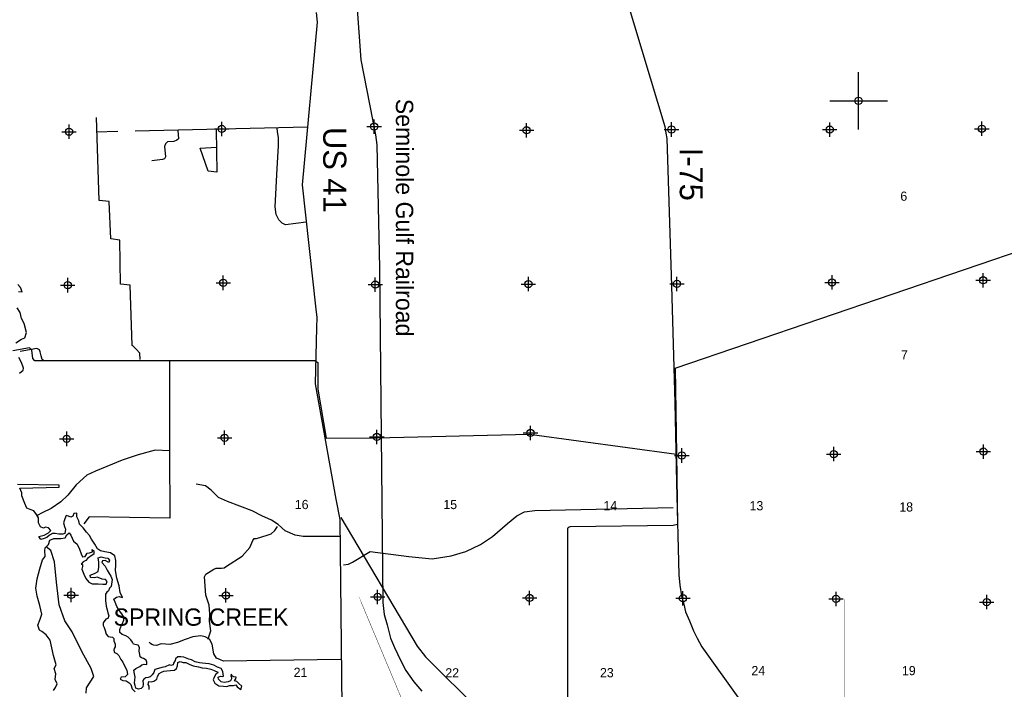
# Model space of a CAD drawing. Extents: x 192051 to 352051, y 710978 to 817615.
# Tile 3 of 9: x 224325 to 258478, y 739493 to 762744. Entities that reach past the tile are written whole.
import ezdxf
from ezdxf.enums import TextEntityAlignment as Align

# ---------------------------------------------------------------- set-up
doc = ezdxf.new("R2010")
doc.units = 0
doc.header["$LTSCALE"] = 1200
doc.header["$PDMODE"] = 34
doc.header["$PDSIZE"] = 250
doc.linetypes.add('DIVIDE', pattern=[0])
doc.layers.get('0').update_dxf_attribs({"linetype": 'CONTINUOUS'})
for name, color, linetype in [('MAJROADS', 9, 'CONTINUOUS'), ('MINROADS', 8, 'CONTINUOUS'), ('POWERLINES', 11, 'DIVIDE'), ('RR', 13, 'CONTINUOUS'), ('SEC', 2, 'CONTINUOUS'), ('TEXT', 7, 'CONTINUOUS'), ('WATER', 4, 'CONTINUOUS'), ('WSHEDS', 3, 'CONTINUOUS')]:
    doc.layers.add(name, color=color, linetype=linetype)

# ---------------------------------------------------------------- blocks, each defined once
blk = doc.blocks.new('TICK')
at = {"color": 0}
for points in [[(500, 0), (500, 1000)], [(0, 500), (1000, 500)]]:
    blk.add_lwpolyline(points, dxfattribs=at)
blk.add_point((500, 500), dxfattribs=at)

msp = doc.modelspace()

# ---------------------------------------------------------------- linework, layer by layer
at = {"layer": 'MAJROADS', "color": 0}
for points in [[(245392.27147, 763377.081957), (246702.649404, 759036.783544), (246737.541815, 758804.835028), (246773.341017, 758620.872786), (246931.967441, 753505.512062), (247047.329864, 749449.22589), (247103.672011, 746657.417492), (247183.049238, 743468.054683), (247228.596964, 743107.168397), (247284.927008, 742739.532438), (247364.635271, 742454.369685), (247422.902552, 742189.249859), (247560.96723, 741874.618699), (247693.968817, 741522.989672), (247822.364058, 741274.000431), (247986.850374, 740971.961823), (250771.38305, 737063.796179)], [(234606.347614, 762992.176302), (234645.887588, 762659.769194), (234117.915676, 757005.343832), (234601.481059, 752688.990876), (234626.535812, 752398.314986), (234624.385788, 752053.603851), (234572.14506, 750097.36109), (235288.531231, 746092.994656), (235434.609936, 745394.184776), (235513.406499, 737786.337236), (235510.04544, 735414.595896), (235508.394407, 733826.150615), (235596.838522, 732502.203545), (235806.23523, 729727.14065), (236093.155658, 726551.311704), (236155.150315, 725675.16895), (236279.237515, 721618.717906), (236298.072395, 721269.571062)], [(234589.618058, 750906.542957), (225172.121172, 750901.218667), (225103.188528, 750948.342717), (225066.276445, 751073.412712), (225036.072817, 751207.083831), (225013.481085, 751281.697833), (224916.192915, 751329.357715), (224344.634224, 751220.149874)], [(235464.11956, 745454.722385), (238107.187603, 740988.462873), (238401.267826, 740616.334175), (238797.699309, 740233.543462), (244368.641878, 734710.430518), (244590.993344, 734468.393688), (244723.173924, 734188.785291), (244806.712094, 733990.829092), (244858.765534, 733743.282473), (244840.40249, 733464.33691), (244911.816689, 726735.964068), (241550.72404, 721263.812311), (241547.199963, 721257.93709)]]:
    msp.add_lwpolyline(points, dxfattribs=at)
at = {"layer": 'MINROADS', "color": 0}
for points in [[(228509.731822, 750949.726655), (228487.760165, 751165.19078), (228368.524939, 751302.515967), (228245.290525, 751418.429355), (228221.579621, 751435.21572), (228158.642966, 753523.501119), (227822.842552, 753557.669513), (227803.265484, 755093.262573), (227486.659452, 755129.811755), (227427.308339, 756434.200932), (227082.964987, 756468.260413), (226990.677836, 759350.793969)], [(234304.728161, 759006.051121), (228331.926077, 758872.757518)], [(229812.487437, 758896.228188), (229828.340094, 758605.107216), (229778.57518, 758556.330386), (229677.287266, 758517.456051), (229447.1448, 758498.645492), (229385.46052, 758431.216435), (229347.003302, 758340.0898), (229383.242747, 757976.023904), (229342.674555, 757908.383115), (229281.460791, 757887.878698), (228912.584802, 757839.955145)], [(231144.742056, 758935.530463), (231163.667241, 757453.680894), (230865.978089, 757484.823454), (230585.319749, 758278.397307), (231152.581962, 758321.662698)], [(234262.378246, 755715.856493), (233541.07876, 755625.408656), (233426.607434, 755675.832292), (233308.149419, 755796.689939), (233223.150322, 755978.220257), (233185.969845, 756248.436874), (233253.295834, 757580.555548), (233305.731859, 758363.750041), (233301.469207, 758640.675993), (233263.794688, 758861.621738), (233260.13736, 758964.902997)], [(227734.218421, 758859.418618), (226977.415795, 758842.529234)], [(229527.030371, 750903.680765), (224849.137455, 750898.786069), (224775.433357, 750983.289688), (224744.020231, 751269.124136), (224659.746374, 751344.948676), (224082.105925, 751247.868991)], [(234593.226894, 750886.80618), (234574.184827, 750898.106704), (229527.030371, 750903.680765), (229527.030371, 747769.612243), (229533.482345, 745435.728926), (226740.659854, 745482.595507), (226555.18355, 745238.076161)], [(234593.226894, 750886.80618), (234574.184827, 750898.106704), (229527.030371, 750903.680765), (229527.030371, 747769.612243), (229533.482345, 745435.728926), (226740.659854, 745482.595507), (226555.18355, 745238.076161)], [(235429.407161, 744797.490553), (234160.617537, 744794.131415), (233882.264128, 744846.120845), (233532.178985, 744995.45553), (233290.172224, 745212.38662), (233059.579297, 745371.78902), (232722.363018, 745517.015605), (232386.901278, 745692.1697), (231532.576918, 746018.778921), (231216.854124, 746153.599116), (230970.058559, 746411.054704), (230771.692246, 746555.915386), (230446.270994, 746613.713)], [(235553.044776, 743812.197109), (235732.146958, 743837.977356), (235863.71842, 743905.873271), (236480.533892, 744281.142998), (237828.578808, 744099.673455), (238636.948325, 744026.672067), (239287.122059, 744131.084715), (239802.227188, 744274.360941), (240305.346692, 744520.016278), (240722.57394, 744800.889974), (241250.816857, 745254.065519), (241570.072603, 745512.329373), (241839.541044, 745654.610092), (242195.609674, 745706.143357), (246996.196123, 745810.067016)], [(230858.68482, 741240.317428), (230900.065327, 741345.512979), (230959.714458, 741525.70429), (230904.127549, 741864.632588), (230922.244739, 742119.057268), (230899.292867, 742411.407832), (230832.552472, 742619.892961), (230781.579063, 742764.496655), (230730.777602, 743398.265218), (230780.918872, 743486.483807), (231056.304409, 743667.28943), (231141.352592, 743698.278839), (231324.998525, 743702.756198), (231412.481953, 743710.279757), (231501.502094, 743764.816702), (232043.893599, 744113.504628), (232307.021229, 744418.046708), (232414.948178, 744665.072034), (232452.60178, 744727.49844), (232542.275398, 744730.777758), (232906.070121, 744846.491969), (233042.185333, 744893.084997), (233173.185002, 745005.831335), (233271.76746, 745148.069533)], [(235451.74584, 740532.020461), (231396.040602, 740476.04266), (231295.11652, 740517.477624), (231146.933998, 740579.670912), (231061.76161, 740725.974688), (231001.903232, 741064.848531), (230907.888396, 741234.536473), (230757.352315, 741313.788409), (230607.30634, 741354.597124), (230330.069287, 741319.021443), (230068.490307, 741228.107264), (229794.314746, 741119.94384), (229534.599218, 741050.414233), (229237.405394, 741072.258328), (229071.471584, 741018.876903), (228981.716281, 741022.004788), (228906.61161, 741048.816349), (228857.081295, 741080.226117), (228813.740358, 741128.803445)]]:
    msp.add_lwpolyline(points, dxfattribs=at)
at = {"layer": 'POWERLINES', "color": 0}
for points in [[(252702.36512, 726077.829294, 15, 15, 0), (252759.888779, 731986.66065, 15, 15, 0), (252689.241305, 736977.029881, 15, 15, 0), (252949.249586, 737321.525986, 15, 15, 0), (252949.249586, 742616.347748, 0, 0, 0), (252796.925864, 764224.988516, 0, 0, 0), (252716.270854, 774794.570357, 0, 0, 0), (252660.18675, 789775.632258, 0, 0, 0)], [(239425.986226, 724873.733383, 15, 15, 0), (239425.986226, 734742.72657, 15, 15, 0), (236121.248925, 742633.32744, 0, 0, 0), (235542.396251, 744234.902409, 0, 0, 0), (233961.524546, 745484.134916, 0, 0, 0), (233985.307182, 748445.498388, 0, 0, 0), (231160.584913, 755912.750375, 0, 0, 0), (225939.751768, 769747.473067, 0, 0, 0), (225909.212512, 770063.665826, 0, 0, 0), (223140.166768, 777473.523545, 0, 0, 0), (223171.705283, 778929.166861, 0, 0, 0), (223033.81479, 779468.47188, 0, 0, 0), (222984.937667, 779973.438038, 0, 0, 0), (222984.84282, 780277.387367, 0, 0, 0), (223091.41927, 780313.467247, 0, 0, 0), (222978.983618, 781907.956524, 0, 0, 0), (222982.827015, 783401.71954, 0, 0, 0), (223048.341014, 789076.065427, 0, 0, 0)]]:
    msp.add_lwpolyline(points, format="xyseb", dxfattribs=at)
at = {"layer": 'RR', "color": 0}
msp.add_lwpolyline([(235964.278876, 764079.571096), (236154.363481, 761345.627192), (236661.936508, 758746.222358), (236718.402213, 758393.747348), (236803.146196, 754111.328167), (236919.830816, 742505.810192), (236968.349208, 742093.235247), (237076.907, 741728.79819), (237181.566803, 741264.204666), (237326.136128, 740939.867382), (237530.917808, 740503.424556), (237723.594752, 740147.090473), (238000.438412, 739754.79242), (238269.200718, 739426.583092)], dxfattribs=at)
msp.add_lwpolyline([(235964.278876, 764079.571096), (236154.363481, 761345.627192), (236661.936508, 758746.222358), (236718.402213, 758393.747348), (236803.146196, 754111.328167), (236919.830816, 742505.810192), (236968.349208, 742093.235247), (237076.907, 741728.79819), (237181.566803, 741264.204666), (237326.136128, 740939.867382), (237530.917808, 740503.424556), (237723.594752, 740147.090473), (238000.438412, 739754.79242), (238269.200718, 739426.583092)], dxfattribs=at)
at = {"layer": 'SEC', "color": 0}
for p in [(236620.680492, 759032.181147), (226037.667369, 758854.937892), (231333.408467, 758951.915076), (241906.817363, 758902.99073), (246935.121815, 758931.005098), (252421.45463, 758926.11873), (257698.573966, 758955.881416), (225992.032517, 753526.455662), (231388.221916, 753606.131452), (236657.965517, 753544.057924), (241970.054478, 753565.53996), (247123.567817, 753569.256419), (252501.335072, 753623.596844), (257745.18004, 753695.422175), (242042.577976, 748395.608973), (225954.730517, 748189.549766), (231434.47548, 748226.880197), (236713.096809, 748256.922117), (257754.525155, 747748.324824), (247292.008654, 747612.912562), (252560.843766, 747659.472813), (226109.674425, 742767.816933), (231480.229577, 742755.468087), (236741.640325, 742701.818224), (242011.520145, 742664.879474), (247331.88848, 742654.030492), (252642.236363, 742633.354662), (257868.321486, 742521.002483)]:
    msp.add_point(p, dxfattribs=at)
at = {"layer": 'WATER', "color": 0}
for points in [[(224282.060176, 753303.263383), (224407.640192, 753294.037652), (224350.029684, 753445.198312), (224258.57608, 753546.330953)], [(224186.289736, 751528.164951), (224388.158375, 751652.441707), (224505.759256, 751701.90309), (224557.260524, 751885.830239), (224483.975065, 752196.244019), (224384.655654, 752372.815331), (224344.193347, 752582.493114), (224236.384831, 752742.369533)], [(224321.538377, 750471.853566), (224447.911681, 750579.888737), (224456.740768, 750646.838302), (224391.037798, 750839.934518), (224300.094166, 751016.449167)], [(228817.901597, 739491.169003), (228818.653131, 739600.041764), (228777.183665, 739658.954609), (228803.059682, 739767.653939), (228886.750149, 739758.701008), (228978.988875, 739774.81475), (229079.94929, 739841.119648), (229105.709687, 739933.069322), (229165.085015, 740041.537411), (229240.805327, 740091.266084), (229324.784845, 740124.187292), (229433.715416, 740131.810586), (229559.453453, 740147.693087), (229693.508507, 740155.14295), (229769.344439, 740221.621279), (229803.421853, 740305.138315), (229812.606025, 740422.328093), (229896.643354, 740463.624128), (229996.910046, 740429.431094), (230088.97534, 740420.420353), (230205.818256, 740360.987214), (230347.843466, 740309.755472), (230523.483607, 740275.042145), (230648.874782, 740240.675679), (230799.563871, 740231.260266), (230958.396547, 740188.287732), (231075.355083, 740145.604249), (231192.25581, 740094.545938), (231191.966758, 740052.671799), (231124.736895, 740019.634971), (231065.419377, 739919.54171), (231039.658981, 739827.592036), (231097.47343, 739709.939775), (231230.834761, 739616.891705), (231389.840867, 739599.043654), (231507.030645, 739589.859482), (231607.81763, 739631.039897), (231741.814873, 739630.114932), (231825.678771, 739646.286484), (231867.090427, 739578.998811), (231993.211879, 739482.791958), (232026.385585, 739603.024898), (231926.523566, 739695.841727), (231851.612599, 739763.360642), (231776.41258, 739789.005418), (231818.749201, 739855.714988), (231835.903529, 739914.223161), (231752.270872, 739931.55092), (231702.137526, 739948.647437), (231660.783681, 740024.309939), (231651.88856, 739948.994299), (231676.723992, 739906.94673), (231668.002302, 739856.755573), (231634.040509, 739789.988193), (231558.378007, 739748.634347), (231415.832505, 739724.492639), (231315.508003, 739750.310846), (231215.645984, 739843.127675), (231207.791449, 739918.558935), (231291.770967, 739951.480143), (231350.279141, 739934.325815), (231392.2689, 739950.786419), (231384.472176, 740034.592506), (231368.242813, 740110.081577), (231318.68757, 740210.926371), (231185.037188, 740262.100303), (231059.877255, 740329.966079), (230901.044579, 740372.938614), (230767.162956, 740390.613234), (230557.965694, 740417.182975), (230415.767053, 740443.290234), (230282.290102, 740519.588648), (230190.340428, 740545.349045), (230023.248545, 740605.129045), (229914.491405, 740622.630235), (229805.618645, 740623.381769), (229729.782713, 740556.90344), (229721.003213, 740498.337456), (229661.743505, 740406.619023), (229652.906195, 740339.678211), (229568.984487, 740315.131831), (229527.283779, 740340.545366), (229367.699569, 740274.64514), (229258.653378, 740250.272191), (229141.174548, 740217.582224), (229015.263081, 740176.57524), (228972.695218, 740076.366359), (228921.868149, 739992.964943), (228854.407044, 739926.428804), (228778.860164, 739901.824614), (228695.054076, 739894.027889), (228627.708592, 739844.241405), (228602.237247, 739794.16587), (228609.802731, 739676.860471), (228600.79199, 739584.795176), (228541.705713, 739518.201226), (228449.409177, 739493.712657), (228357.575123, 739536.222709), (228333.086554, 739628.519245), (228308.540174, 739712.440953), (228317.666535, 739821.255903), (228335.052104, 739913.263388), (228302.362138, 740030.742217), (228286.479637, 740156.480254), (228353.882931, 740214.641566), (228404.305328, 740239.419187), (228488.342657, 740280.715223), (228564.178589, 740347.193552), (228648.100297, 740371.739932), (228740.107782, 740354.354363), (228740.685885, 740438.10264), (228707.649057, 740505.332503), (228624.305451, 740564.534401), (228549.047622, 740581.804349), (228507.462535, 740623.967539), (228491.290983, 740707.831437), (228466.918034, 740816.877629), (228484.534844, 740942.384424), (228434.863981, 741026.479563), (228317.789823, 741052.413391), (228275.973495, 741061.07727), (228242.936666, 741128.307133), (228184.890975, 741212.460083), (228093.403784, 741305.219101), (228001.62754, 741356.103981), (227876.294176, 741398.845274), (227801.383209, 741466.364189), (227793.759915, 741575.29476), (227836.269967, 741667.128814), (227878.780019, 741758.962867), (227938.328778, 741892.555439), (227922.446277, 742018.293475), (227872.833224, 742110.763442), (227822.98893, 742169.734098), (227748.367015, 742279.127152), (227690.379134, 742371.654929), (227641.112943, 742514.373862), (227591.61551, 742623.593485), (227684.201098, 742689.956193), (227776.497634, 742714.444763), (227893.513981, 742680.136108), (227813.155637, 742859.429497), (227781.182436, 743085.802174), (227699.237881, 743354.393724), (227650.739776, 743614.382842), (227660.475478, 743815.344865), (227661.49542, 743966.10888), (227629.125575, 744133.851106), (227470.609079, 744227.061277), (227278.192825, 744261.867651), (227127.655464, 744296.390708), (227027.656092, 744372.452677), (226928.223354, 744532.272432), (226812.152386, 744708.957071), (226745.996109, 744835.047058), (226637.904275, 744953.044584), (226530.039096, 745104.545224), (226405.195705, 745222.656076), (226372.485879, 745340.143631), (226306.442929, 745482.985175), (226307.29288, 745608.621854), (226198.294432, 745592.606922), (226164.224682, 745509.07579), (226096.9918, 745476.025983), (226013.460667, 745510.095732), (225938.191987, 745527.35726), (225887.144027, 745410.43634), (225844.358518, 745276.7072), (225877.011681, 745150.843867), (225909.834834, 745050.107869), (225892.119998, 744907.83296), (225816.511336, 744874.839817), (225682.498878, 744875.746432), (225557.03219, 744901.72372), (225464.898625, 744902.347018), (225363.992637, 744844.396529), (225271.292438, 744761.262041), (225178.932219, 744728.382224), (225053.068886, 744695.729062), (224986.742619, 744796.691713), (225179.725508, 744845.643125), (225322.680379, 744928.437632), (225406.948136, 745003.253005), (225323.870311, 745104.328983), (225223.474295, 745121.760502), (225156.241412, 745088.710695), (225047.696271, 745139.701992), (224973.220879, 745274.224421), (224974.354148, 745441.739993), (224908.141207, 745559.454202), (224816.857595, 745685.714179), (224691.560896, 745736.818802), (224574.639976, 745787.866763), (224508.710353, 745947.459864), (224401.638462, 746216.221405), (224402.318423, 746316.730748), (224328.013021, 746476.380513), (225696.343772, 746506.932779), (225696.343772, 746582.773704), (224245.105187, 746602.583827)], [(225503.39272, 739449.205168), (225571.135574, 739557.636982), (225630.615976, 739682.877017), (225556.253911, 739834.151003), (225582.74117, 740034.9997), (225525.300652, 740211.287695), (225584.837718, 740344.903508), (225494.914028, 740672.182173), (225381.222926, 741200.649514), (225248.457064, 741385.823259), (225098.429674, 741495.728323), (225006.63609, 741546.606293), (224957.571351, 741722.837624), (225034.313281, 741923.34634), (225094.133664, 742098.841047), (225029.223983, 742409.198163), (224930.867851, 742728.157712), (224890.858852, 743004.841724), (224934.94762, 743331.213772), (225029.404387, 743673.997398), (225115.315385, 743991.71035), (225208.242238, 744108.347953), (225192.850604, 744309.479967), (225210.225459, 744401.500205), (225319.903869, 744518.02448), (225371.178483, 744668.448515), (225513.963364, 744726.115686), (225748.485165, 744724.529109), (225899.419171, 744748.636503), (225958.786246, 744857.124981), (226043.054003, 744931.940354), (226101.117819, 744847.785923), (226191.834797, 744637.76816), (226316.734851, 744528.033086), (226399.359368, 744359.950879), (226456.85655, 744192.038662), (226506.43126, 744091.189338), (226598.678151, 744107.317597), (226666.421005, 744215.749412), (226750.292118, 744231.934334), (226851.028116, 744264.757487), (226834.843193, 744348.6286), (226893.133663, 744297.977284), (226892.397038, 744189.092162), (226808.185944, 744122.652568), (226681.98263, 744039.744734), (226614.46643, 743964.816034), (226521.992884, 743915.18466), (226454.476684, 743840.25596), (226504.674692, 743831.540201), (226504.164721, 743756.158194), (226478.414087, 743664.194619), (226552.662826, 743496.169076), (226618.592449, 743336.575974), (226726.684283, 743218.578449), (226843.491876, 743150.778931), (227044.567226, 743157.794787), (227203.650356, 743148.342403), (227320.911257, 743147.549114), (227355.037669, 743239.456025), (227305.236305, 743306.802235), (227188.032068, 743315.971302), (227104.557599, 743358.41683), (227012.650688, 743392.543242), (226920.347133, 743368.039204), (226786.391339, 743377.321598), (226770.149753, 743452.816933), (226921.310412, 743510.427441), (227047.457062, 743584.959496), (227073.60434, 743735.553521), (227074.73761, 743903.069093), (227050.686879, 744062.378877), (227151.422877, 744095.20203), (227293.584459, 744060.735637), (227377.228918, 744043.417445), (227435.406061, 743976.014572), (227418.144533, 743900.745892), (227292.961161, 743968.602072), (227192.338491, 743952.530477), (227175.246953, 743902.389132), (227291.601238, 743767.583386), (227357.644188, 743624.741841), (227432.289571, 743515.346748), (227490.296723, 743422.816539), (227531.382328, 743305.272321), (227502.556352, 743068.095268), (227443.527885, 743009.876146), (227401.017833, 742918.042093), (227350.422005, 742868.139988), (227299.710556, 742801.488228), (227298.843401, 742675.865812), (227298.091867, 742566.993052), (227314.26342, 742483.129154), (227330.319351, 742382.5156), (227354.51887, 742248.344925), (227387.324457, 742147.615751), (227420.130044, 742046.886577), (227385.93701, 741946.619886), (227318.822767, 741930.332713), (227217.45768, 741805.40402), (227225.196594, 741713.223105), (227249.800784, 741637.676224), (227290.981199, 741536.88924), (227323.613356, 741411.035583), (227398.408702, 741326.767013), (227465.349514, 741317.929702), (227549.039981, 741308.976771), (227590.567258, 741258.438753), (227589.989154, 741174.690476), (227639.486587, 741065.470854), (227638.850673, 740973.347749), (227604.88888, 740906.580368), (227587.792363, 740856.447022), (227612.338743, 740772.525314), (227695.855779, 740738.4479), (227762.334108, 740662.611968), (227836.782593, 740528.094431), (227903.145301, 740435.508844), (227977.478165, 740284.241651), (228043.609632, 740158.156753), (228059.318702, 740007.294233), (227983.42496, 739932.441076), (227840.937268, 739916.674196), (227806.917664, 739841.531988), (227898.751718, 739799.021936), (228015.941496, 739789.837763), (228124.351774, 739722.087608), (228182.570896, 739663.059141), (228223.404449, 739512.02319), (228331.525675, 739402.398896)]]:
    msp.add_lwpolyline(points, dxfattribs=at)
at = {"layer": 'WSHEDS', "color": 0}
for points in [[(247060.785319, 750641.68985), (259604.27658, 754923.699827, 0.20809), (259663.230569, 754977.453669), (261476.198826, 759024.36098, -0.093041), (261497.236982, 759054.672672), (265275.389755, 762781.196722, 0.16561)], [(247060.785319, 750641.68985), (247107.198968, 747652.330617), (247139.645227, 745212.020107), (246990.783417, 745186.718835), (243420.486265, 745135.279643, 0.410117), (243321.926877, 745035.250194), (243324.960342, 737418.473264, -0.375441)]]:
    msp.add_lwpolyline(points, format="xyb", dxfattribs=at)
for points in [[(229527.030371, 750903.680765), (229527.030371, 747769.612243), (229021.16672, 747796.810747), (228432.938392, 747636.109725), (227882.038043, 747453.916203), (227347.184906, 747234.018289), (226958.339245, 747066.625111), (226654.287297, 746931.232252), (226289.485752, 746587.612891), (225999.622477, 746229.163312), (225748.66341, 746006.418776), (225422.483764, 745770.349674), (225106.606553, 745625.689516), (224936.689766, 745528.84163)], [(229527.037091, 750907.350347), (234574.184827, 750898.106704), (234669.126931, 750841.763263), (234671.157679, 749910.022338), (234957.627032, 748211.397763), (236683.858514, 748226.780757), (242008.160494, 748357.457135), (247107.198968, 747652.330617)], [(226893.555015, 739937.778391), (226800.415317, 740217.818436), (226475.21527, 740803.106899), (226150.015223, 741485.943439), (225889.855185, 741876.135748), (225694.735157, 742428.908185), (225597.175143, 743209.292802), (225532.135134, 743924.645368), (225402.055115, 744314.837677), (225245.617542, 744439.101377)], [(226634.495565, 739362.388034), (226646.455935, 739540.612489), (226893.555015, 739937.778391)]]:
    msp.add_lwpolyline(points, dxfattribs=at)

# ---------------------------------------------------------------- block references
at = {"color": 0, "xscale": 2, "yscale": 2, "zscale": 2}
msp.add_blockref('TICK', (252421.454625, 758926.118701), dxfattribs=at)

# ---------------------------------------------------------------- texts
at = {"layer": 'MAJROADS', "color": 0}
for s, p in [('US 41', (234853.270869, 759014.780274)), ('I-75', (247220.708366, 758296.945465))]:
    msp.add_text(s, height=800, rotation=270, dxfattribs=at).set_placement(p)
at = {"layer": 'RR', "color": 0}
msp.add_text('Seminole Gulf Railroad', height=600, rotation=270, dxfattribs=at).set_placement((237375.061802, 759995.989246))
at = {"layer": 'TEXT', "color": 0}
for s, height, p in [('6', 320, (254990.492809, 756455.420549)), ('7', 320, (255011.524172, 750945.022907)), ('16', 320, (234106.348986, 745750.106047)), ('15', 320, (239259.033011, 745750.106047)), ('14', 320, (244811.31294, 745708.041942)), ('13', 320, (249879.871511, 745708.041942)), ('18', 320, (255074.618262, 745665.977838)), ('SPRING CREEK', 600, (230613.76546, 741700.391769)), ('21', 320, (234067.118691, 739924.77516)), ('22', 320, (239327.095008, 739905.221345)), ('23', 320, (244691.358339, 739911.739283)), ('24', 320, (249944.816718, 739983.436606)), ('19', 320, (255165.685404, 739983.436606))]:
    msp.add_text(s, height=height, dxfattribs=at).set_placement(p, align=Align.CENTER)

doc.saveas('drawing.dxf')
